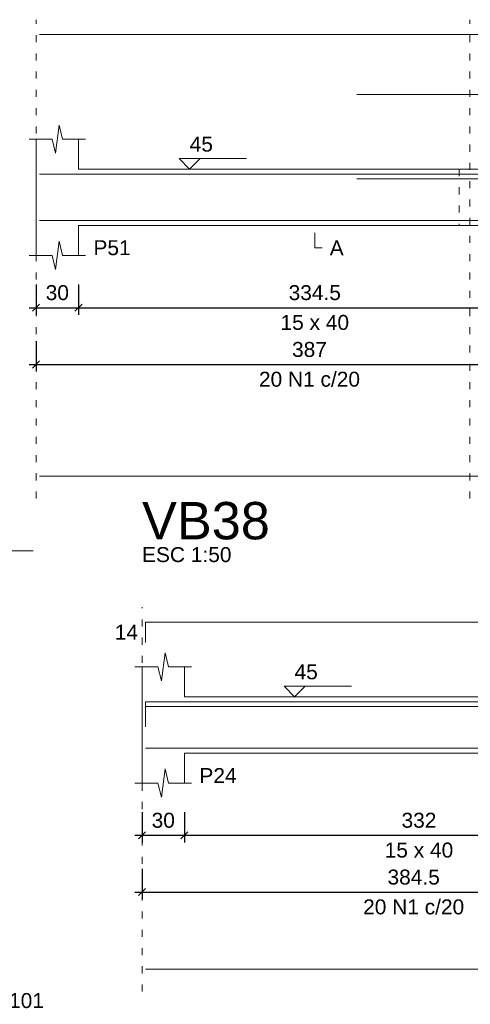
# Model space of a CAD drawing. Header units: millimetres. Extents: x 10906 to 25863, y 1966 to 4861.
# Tile 59 of 163: x 11278.97 to 11285.35, y 2991.35 to 3005.3. Entities that reach past the tile are written whole.
import ezdxf

# ---------------------------------------------------------------- set-up
doc = ezdxf.new("R2010")
doc.units = ezdxf.units.MM
doc.linetypes.add('DOT2', pattern=[3.175, 0, -3.175])
for name, color, linetype, lineweight in [('Descrição da armadura', 7, 'Continuous', 5), ('DT-Barras na forma', 40, 'Continuous', 5), ('DT-Barras rebatidas', 40, 'Continuous', 5), ('DT-Cotas', 4, 'Continuous', 5), ('DT-Forma', 5, 'Continuous', 5), ('DT-Pontilhado', 7, 'DOT2', 5), ('DT-Textos', 7, 'Continuous', 5), ('DT-Título', 7, 'Continuous', 20), ('Textos armaduras', 7, 'Continuous', 5)]:
    doc.layers.add(name, color=color, linetype=linetype, lineweight=lineweight)
doc.styles.add('Arial', font='arial.ttf')
doc.styles.get("Standard").update_dxf_attribs({"font": 'arial.ttf'})
doc.dimstyles.new('UM_50.000000', dxfattribs={"dimtxt": 0.18, "dimasz": 0.2, "dimexe": 0.2, "dimexo": 0.5, "dimgap": 0, "dimtad": 1, "dimtih": 1, "dimtoh": 1, "dimlfac": 50, "dimzin": 0, "dimdsep": 46, "dimtxsty": 'Standard', "dimcen": 0.09, "dimdle": 0.2, "dimclrd": 256, "dimclre": 256, "dimclrt": 7, "dimazin": 0, "dimtfac": 1, "dimtofl": 0, "dimtmove": 0, "dimatfit": 3, "dimfxl": 1, "dimtolj": 1, "dimtzin": 0, "dimarcsym": 0})

# ---------------------------------------------------------------- blocks, each defined once
blk = doc.blocks.new('_Oblique')
at = {"color": 0, "linetype": 'ByBlock', "lineweight": -2}
blk.add_line((-0.5, -0.5), (0.5, 0.5), dxfattribs=at)
blk = doc.blocks.new('*D281')
at = {"layer": 'Defpoints', "color": 0, "transparency": 16777216}
for p in [(11279.206, 3001.751), (11279.806, 3001.751), (11279.806, 3001.221)]:
    blk.add_point(p, dxfattribs=at)
at = {"layer": 'DT-Cotas', "lineweight": -2, "transparency": 16777216}
for p, q in [((11279.206, 3001.551), (11279.206, 3001.121)), ((11279.806, 3001.551), (11279.806, 3001.121)), ((11279.106, 3001.221), (11279.906, 3001.221))]:
    blk.add_line(p, q, dxfattribs=at)
at = {"layer": 'DT-Cotas', "lineweight": -2, "transparency": 16777216, "xscale": 0.1, "yscale": 0.1, "zscale": 0.1, "rotation": 180}
blk.add_blockref('_Oblique', (11279.206, 3001.221), dxfattribs=at)
at = {"layer": 'DT-Cotas', "lineweight": -2, "transparency": 16777216, "xscale": 0.1, "yscale": 0.1, "zscale": 0.1}
blk.add_blockref('_Oblique', (11279.806, 3001.221), dxfattribs=at)
at = {"layer": 'DT-Cotas', "color": 7, "transparency": 16777216, "insert": (11279.506, 3001.433), "char_height": 0.2118, "attachment_point": 5, "rotation": 0.0057, "style": 'Arial'}
blk.add_mtext('\\A1;30', dxfattribs=at)
blk = doc.blocks.new('*D282')
at = {"layer": 'Defpoints', "color": 0, "transparency": 16777216}
for p in [(11279.806, 3001.751), (11286.496, 3001.751), (11286.496, 3001.221)]:
    blk.add_point(p, dxfattribs=at)
at = {"layer": 'DT-Cotas', "lineweight": -2, "transparency": 16777216}
for p, q in [((11279.806, 3001.551), (11279.806, 3001.121)), ((11286.496, 3001.551), (11286.496, 3001.121)), ((11279.706, 3001.221), (11286.596, 3001.221))]:
    blk.add_line(p, q, dxfattribs=at)
at = {"layer": 'DT-Cotas', "lineweight": -2, "transparency": 16777216, "xscale": 0.1, "yscale": 0.1, "zscale": 0.1, "rotation": 180}
blk.add_blockref('_Oblique', (11279.806, 3001.221), dxfattribs=at)
at = {"layer": 'DT-Cotas', "lineweight": -2, "transparency": 16777216, "xscale": 0.1, "yscale": 0.1, "zscale": 0.1}
blk.add_blockref('_Oblique', (11286.496, 3001.221), dxfattribs=at)
at = {"layer": 'DT-Cotas', "color": 7, "transparency": 16777216, "insert": (11283.151, 3001.433), "char_height": 0.2118, "attachment_point": 5, "rotation": 0.0057, "style": 'Arial'}
blk.add_mtext('\\A1;334.5', dxfattribs=at)
blk = doc.blocks.new('*D286')
at = {"layer": 'Defpoints', "color": 0, "transparency": 16777216}
for p in [(11279.206, 3000.946), (11286.946, 3000.946), (11286.946, 3000.416)]:
    blk.add_point(p, dxfattribs=at)
at = {"layer": 'DT-Cotas', "lineweight": -2, "transparency": 16777216}
for p, q in [((11279.206, 3000.746), (11279.206, 3000.316)), ((11286.946, 3000.746), (11286.946, 3000.316)), ((11279.106, 3000.416), (11287.046, 3000.416))]:
    blk.add_line(p, q, dxfattribs=at)
at = {"layer": 'DT-Cotas', "lineweight": -2, "transparency": 16777216, "xscale": 0.1, "yscale": 0.1, "zscale": 0.1, "rotation": 180}
blk.add_blockref('_Oblique', (11279.206, 3000.416), dxfattribs=at)
at = {"layer": 'DT-Cotas', "lineweight": -2, "transparency": 16777216, "xscale": 0.1, "yscale": 0.1, "zscale": 0.1}
blk.add_blockref('_Oblique', (11286.946, 3000.416), dxfattribs=at)
at = {"layer": 'DT-Cotas', "color": 7, "transparency": 16777216, "insert": (11283.076, 3000.628), "char_height": 0.2118, "attachment_point": 5, "rotation": 0.0057, "style": 'Arial'}
blk.add_mtext('\\A1;387', dxfattribs=at)
blk = doc.blocks.new('*D327')
at = {"layer": 'Defpoints', "color": 0, "transparency": 16777216}
for p in [(11280.706, 2994.273), (11281.306, 2994.273), (11281.306, 2993.744)]:
    blk.add_point(p, dxfattribs=at)
at = {"layer": 'DT-Cotas', "lineweight": -2, "transparency": 16777216}
for p, q in [((11280.706, 2994.073), (11280.706, 2993.644)), ((11281.306, 2994.073), (11281.306, 2993.644)), ((11280.606, 2993.744), (11281.406, 2993.744))]:
    blk.add_line(p, q, dxfattribs=at)
at = {"layer": 'DT-Cotas', "lineweight": -2, "transparency": 16777216, "xscale": 0.1, "yscale": 0.1, "zscale": 0.1, "rotation": 180}
blk.add_blockref('_Oblique', (11280.706, 2993.744), dxfattribs=at)
at = {"layer": 'DT-Cotas', "lineweight": -2, "transparency": 16777216, "xscale": 0.1, "yscale": 0.1, "zscale": 0.1}
blk.add_blockref('_Oblique', (11281.306, 2993.744), dxfattribs=at)
at = {"layer": 'DT-Cotas', "color": 7, "transparency": 16777216, "insert": (11281.006, 2993.956), "char_height": 0.2118, "attachment_point": 5, "rotation": 0.0057, "style": 'Arial'}
blk.add_mtext('\\A1;30', dxfattribs=at)
blk = doc.blocks.new('*D328')
at = {"layer": 'Defpoints', "color": 0, "transparency": 16777216}
for p in [(11281.306, 2994.273), (11287.946, 2994.273), (11287.946, 2993.744)]:
    blk.add_point(p, dxfattribs=at)
at = {"layer": 'DT-Cotas', "lineweight": -2, "transparency": 16777216}
for p, q in [((11281.306, 2994.073), (11281.306, 2993.644)), ((11287.946, 2994.073), (11287.946, 2993.644)), ((11281.206, 2993.744), (11288.046, 2993.744))]:
    blk.add_line(p, q, dxfattribs=at)
at = {"layer": 'DT-Cotas', "lineweight": -2, "transparency": 16777216, "xscale": 0.1, "yscale": 0.1, "zscale": 0.1, "rotation": 180}
blk.add_blockref('_Oblique', (11281.306, 2993.744), dxfattribs=at)
at = {"layer": 'DT-Cotas', "lineweight": -2, "transparency": 16777216, "xscale": 0.1, "yscale": 0.1, "zscale": 0.1}
blk.add_blockref('_Oblique', (11287.946, 2993.744), dxfattribs=at)
at = {"layer": 'DT-Cotas', "color": 7, "transparency": 16777216, "insert": (11284.626, 2993.956), "char_height": 0.2118, "attachment_point": 5, "rotation": 0.0057, "style": 'Arial'}
blk.add_mtext('\\A1;332', dxfattribs=at)
blk = doc.blocks.new('*D332')
at = {"layer": 'Defpoints', "color": 0, "transparency": 16777216}
for p in [(11280.706, 2993.468), (11288.396, 2993.468), (11288.396, 2992.939)]:
    blk.add_point(p, dxfattribs=at)
at = {"layer": 'DT-Cotas', "lineweight": -2, "transparency": 16777216}
for p, q in [((11280.706, 2993.268), (11280.706, 2992.839)), ((11288.396, 2993.268), (11288.396, 2992.839)), ((11280.606, 2992.939), (11288.496, 2992.939))]:
    blk.add_line(p, q, dxfattribs=at)
at = {"layer": 'DT-Cotas', "lineweight": -2, "transparency": 16777216, "xscale": 0.1, "yscale": 0.1, "zscale": 0.1, "rotation": 180}
blk.add_blockref('_Oblique', (11280.706, 2992.939), dxfattribs=at)
at = {"layer": 'DT-Cotas', "lineweight": -2, "transparency": 16777216, "xscale": 0.1, "yscale": 0.1, "zscale": 0.1}
blk.add_blockref('_Oblique', (11288.396, 2992.939), dxfattribs=at)
at = {"layer": 'DT-Cotas', "color": 7, "transparency": 16777216, "insert": (11284.551, 2993.151), "char_height": 0.2118, "attachment_point": 5, "rotation": 0.0057, "style": 'Arial'}
blk.add_mtext('\\A1;384.5', dxfattribs=at)

msp = doc.modelspace()

# ---------------------------------------------------------------- linework, layer by layer
at = {"layer": 'DT-Barras na forma'}
for points in [[(11279.25616, 3003.11344), (11294.63616, 3003.11344), (11294.63616, 3002.82594)], [(11283.74616, 3003.04844), (11294.63616, 3003.04844), (11294.63616, 3002.76094)], [(11279.25616, 3002.45844), (11294.63616, 3002.45844)], [(11280.7558, 2995.34863), (11280.7558, 2995.63613), (11296.0358, 2995.63613), (11296.0358, 2995.34863)], [(11280.7558, 2995.28363), (11280.7558, 2995.57113), (11296.0358, 2995.57113), (11296.0358, 2995.28363)], [(11280.7558, 2994.98113), (11296.0358, 2994.98113)]]:
    msp.add_lwpolyline(points, dxfattribs=at)
at = {"layer": 'DT-Barras rebatidas'}
for p, q in [((11279.25616, 3005.09024), (11294.63616, 3005.09024)), ((11283.74616, 3004.24304), (11294.63616, 3004.24304)), ((11279.25616, 2998.83288), (11294.63616, 2998.83288)), ((11280.7558, 2996.47823), (11280.7558, 2996.76573)), ((11280.7558, 2996.76573), (11296.0358, 2996.76573)), ((11280.7558, 2991.84649), (11296.0358, 2991.84649))]:
    msp.add_line(p, q, dxfattribs=at)
at = {"layer": 'DT-Forma'}
for p, q in [((11279.48116, 3003.40954), (11279.53116, 3003.80954)), ((11279.53116, 3003.80954), (11279.58116, 3003.60954)), ((11279.10616, 3003.60954), (11279.43116, 3003.60954)), ((11279.20616, 3003.18594), (11279.20616, 3003.60954)), ((11279.43116, 3003.60954), (11279.48116, 3003.40954)), ((11279.58116, 3003.60954), (11279.90616, 3003.60954)), ((11279.80616, 3003.60954), (11279.80616, 3003.18594)), ((11279.80616, 3003.18594), (11285.19616, 3003.18594)), ((11285.19616, 3003.18594), (11285.49616, 3003.18594)), ((11279.20616, 3002.38594), (11279.20616, 3001.96234)), ((11279.80616, 3001.96234), (11279.80616, 3002.38594)), ((11279.80616, 3002.38594), (11285.19616, 3002.38594)), ((11285.19616, 3002.38594), (11285.49616, 3002.38594)), ((11279.48116, 3001.76234), (11279.53116, 3002.16234)), ((11279.53116, 3002.16234), (11279.58116, 3001.96234)), ((11279.10616, 3001.96234), (11279.43116, 3001.96234)), ((11279.43116, 3001.96234), (11279.48116, 3001.76234)), ((11279.58116, 3001.96234), (11279.90616, 3001.96234)), ((11280.9808, 2995.93223), (11281.0308, 2996.33223)), ((11281.0308, 2996.33223), (11281.0808, 2996.13223)), ((11280.6058, 2996.13223), (11280.9308, 2996.13223)), ((11280.7058, 2995.70863), (11280.7058, 2996.13223)), ((11280.9308, 2996.13223), (11280.9808, 2995.93223)), ((11281.0808, 2996.13223), (11281.4058, 2996.13223)), ((11281.3058, 2996.13223), (11281.3058, 2995.70863)), ((11281.3058, 2995.70863), (11287.9458, 2995.70863)), ((11280.7058, 2994.90863), (11280.7058, 2994.48503)), ((11281.3058, 2994.48503), (11281.3058, 2994.90863)), ((11281.3058, 2994.90863), (11287.9458, 2994.90863)), ((11280.9808, 2994.28503), (11281.0308, 2994.68503)), ((11281.0308, 2994.68503), (11281.0808, 2994.48503)), ((11280.6058, 2994.48503), (11280.9308, 2994.48503)), ((11280.9308, 2994.48503), (11280.9808, 2994.28503)), ((11281.0808, 2994.48503), (11281.4058, 2994.48503))]:
    msp.add_line(p, q, dxfattribs=at)
at = {"layer": 'DT-Forma', "linetype": 'Continuous'}
for p, q in [((11279.20616, 3002.38594), (11279.20616, 3003.18594)), ((11280.7058, 2994.90863), (11280.7058, 2995.70863))]:
    msp.add_line(p, q, dxfattribs=at)
at = {"layer": 'DT-Pontilhado', "ltscale": 0.05}
for p, q in [((11279.20616, 2998.51518), (11279.20616, 3005.30204)), ((11285.34616, 2998.51518), (11285.34616, 3005.30204)), ((11285.19616, 3003.18594), (11285.19616, 3002.38594)), ((11280.7058, 2991.52879), (11280.7058, 2996.97753))]:
    msp.add_line(p, q, dxfattribs=at)
at = {"layer": 'DT-Textos'}
msp.add_line((11277.04477, 2997.77353), (11279.16277, 2997.77353), dxfattribs=at)
for points in [[(11281.52816, 3003.3342), (11281.3799, 3003.18594), (11281.23164, 3003.3342), (11282.18474, 3003.3342)], [(11283.15116, 3002.28004), (11283.15116, 3002.06824), (11283.25706, 3002.06824)], [(11283.0128, 2995.85689), (11282.86454, 2995.70863), (11282.71628, 2995.85689), (11283.66938, 2995.85689)]]:
    msp.add_lwpolyline(points, dxfattribs=at)

# ---------------------------------------------------------------- texts
at = {"layer": 'Descrição da armadura', "linetype": 'Continuous', "char_height": 0.2118, "width": 2.8693417, "attachment_point": 8, "line_spacing_factor": 0.798, "style": 'Arial'}
for insert in [(11283.07616, 3000.0985), (11284.5508, 2992.62119)]:
    msp.add_mtext('20 N1 c/20', dxfattribs=dict(at, insert=insert))
at = {"layer": 'Descrição da armadura', "color": 7, "linetype": 'Continuous', "insert": (11278.10377, 2991.29063), "char_height": 0.2118, "width": 4.8647001, "attachment_point": 8, "line_spacing_factor": 0.798, "style": 'Arial'}
msp.add_mtext('39 N1 ø5.0 C=101', dxfattribs=at)
at = {"layer": 'DT-Textos', "char_height": 0.2118, "line_spacing_factor": 0.798, "style": 'Arial'}
for s, insert, width, attachment_point in [('45', (11281.3799, 3003.42951), 0.4942426, 7), ('P51', (11280.01796, 3001.96234), 0.7906146, 7), ('A', (11283.36296, 3001.96234), 0.296372, 7), ('15 x 40', (11283.15116, 3000.90334), 1.45756, 8), ('ESC 1:50', (11280.7058, 2997.61293), 1.901901, 7), ('45', (11282.86454, 2995.9522), 0.4942426, 7), ('P24', (11281.5176, 2994.48503), 0.7906146, 7), ('15 x 40', (11284.6258, 2993.42603), 1.45756, 8)]:
    msp.add_mtext(s, dxfattribs=dict(at, insert=insert, width=width, attachment_point=attachment_point))
at = {"layer": 'DT-Título', "insert": (11280.7058, 2997.93063), "char_height": 0.5295, "width": 3.2609597, "attachment_point": 7, "line_spacing_factor": 0.798, "style": 'Arial'}
msp.add_mtext('VB38', dxfattribs=at)
at = {"layer": 'Textos armaduras', "linetype": 'Continuous', "insert": (11280.31995, 2996.51608), "char_height": 0.2118, "width": 0.6599051, "attachment_point": 7, "line_spacing_factor": 0.798, "style": 'Arial'}
msp.add_mtext('14', dxfattribs=at)

# ---------------------------------------------------------------- dimensions: what is measured, and where the dimension line sits
at = {"layer": 'DT-Cotas'}
for base, p1, p2, picture, middle in [((11279.80616, 3001.22104), (11279.20616, 3001.75054), (11279.80616, 3001.75054), '*D281', (11279.50616, 3001.43284)), ((11286.49616, 3001.22104), (11279.80616, 3001.75054), (11286.49616, 3001.75054), '*D282', (11283.15116, 3001.43284)), ((11286.94616, 3000.4162), (11279.20616, 3000.9457), (11286.94616, 3000.9457), '*D286', (11283.07616, 3000.628)), ((11281.3058, 2993.74373), (11280.7058, 2994.27323), (11281.3058, 2994.27323), '*D327', (11281.0058, 2993.95553)), ((11287.9458, 2993.74373), (11281.3058, 2994.27323), (11287.9458, 2994.27323), '*D328', (11284.6258, 2993.95553)), ((11288.3958, 2992.93889), (11280.7058, 2993.46839), (11288.3958, 2993.46839), '*D332', (11284.5508, 2993.15069))]:
    dim = msp.add_linear_dim(base=base, p1=p1, p2=p2, dimstyle='UM_50.000000', override={"dimtxt": 0.2118, "dimasz": 0.1, "dimexe": 0.1, "dimexo": 0.2, "dimtad": 1, "dimtih": 0, "dimtoh": 0, "dimdec": 1, "dimlfac": 50, "dimzin": 8, "dimtxsty": 'Arial', "dimblk": 'Oblique', "dimblk1": 'Oblique', "dimblk2": 'Oblique', "dimsah": 1, "dimdle": 0.1, "dimse1": 0, "dimse2": 0, "dimclrt": 7, "dimadec": 1, "dimazin": 3, "dimtmove": 2, "dimldrblk": 'Oblique'}, dxfattribs=at)
    dim.commit()
    dim.dimension.update_dxf_attribs({"geometry": picture, "text_midpoint": middle, "dimtype": 160, "text_rotation": 0.00573})

doc.saveas('drawing.dxf')
